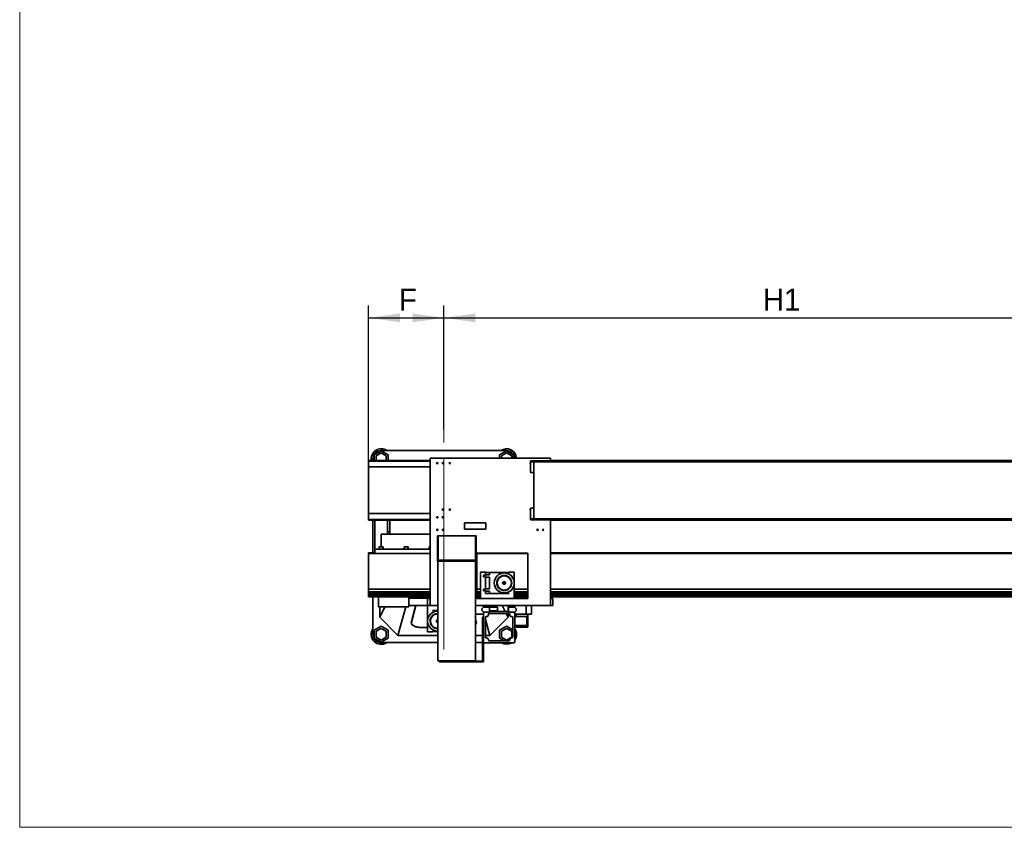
# Model space of a CAD drawing. Header units: millimetres. Extents: x 21 to 401, y 28 to 281.
# Tile 1 of 9: x 21 to 99, y 28 to 93. Entities that reach past the tile are written whole.
import ezdxf

# ---------------------------------------------------------------- set-up
doc = ezdxf.new("R2010")
doc.units = ezdxf.units.MM
doc.linetypes.add('SLD-Durchgehend', pattern=[0])
doc.linetypes.add('SLD-Punktstrich', pattern=[19.05, 15.24, -1.27, 1.27, -1.27])
doc.layers.add('KOPF', color=7, linetype='SLD-Durchgehend')
doc.styles.add('SLDTEXTSTYLE2', font='GIL_____.TTF')
doc.dimstyles.new('SLDDIMSTYLE1', dxfattribs={"dimtxt": 1.75, "dimasz": 2.5, "dimexe": 0, "dimexo": 0.0625, "dimgap": 0.4375, "dimtad": 1, "dimlfac": 50, "dimrnd": 1e-09, "dimzin": 12, "dimdsep": 46, "dimtxsty": 'SLDTEXTSTYLE2', "dimsah": 1, "dimcen": 0.09, "dimadec": 0, "dimazin": 3, "dimtfac": 1, "dimtofl": 0, "dimtmove": 0, "dimatfit": 3, "dimfxl": 1, "dimfrac": 2, "dimtolj": 1, "dimtzin": 12, "dimarcsym": 0})

# ---------------------------------------------------------------- blocks, each defined once
blk = doc.blocks.new('_D_12')
at = {"layer": 'KOPF'}
for p, q in [((48.574, 57.078), (48.574, 69.972)), ((54.574, 60.045), (54.574, 69.972)), ((48.574, 68.972), (54.574, 68.972))]:
    blk.add_line(p, q, dxfattribs=at)
for points in [[(48.574, 68.972), (51.074, 68.622), (51.074, 69.322)], [(54.574, 68.972), (52.074, 69.322), (52.074, 68.622)]]:
    blk.add_solid(points, dxfattribs=at)
at = {"layer": 'KOPF', "insert": (50.98, 71.304), "char_height": 1.75, "attachment_point": 1, "style": 'SLDTEXTSTYLE2'}
blk.add_mtext('F', dxfattribs=at)
blk = doc.blocks.new('_D_13')
at = {"layer": 'KOPF'}
for p, q in [((54.574, 63.208), (54.574, 69.972)), ((108.574, 59.728), (108.574, 69.972)), ((54.574, 68.972), (108.574, 68.972))]:
    blk.add_line(p, q, dxfattribs=at)
for points in [[(54.574, 68.972), (57.074, 68.622), (57.074, 69.322)], [(108.574, 68.972), (106.074, 69.322), (106.074, 68.622)]]:
    blk.add_solid(points, dxfattribs=at)
at = {"layer": 'KOPF', "insert": (80.017, 71.304), "char_height": 1.75, "attachment_point": 1, "style": 'SLDTEXTSTYLE2'}
blk.add_mtext('H1', dxfattribs=at)

msp = doc.modelspace()

# ---------------------------------------------------------------- linework, layer by layer
at = {"color": 7, "linetype": 'SLD-Durchgehend', "lineweight": 35}
for p, q in [((49.57381, 58.363), (49.02381, 58.04546)), ((49.57381, 58.20134), (49.16381, 57.96463)), ((49.57381, 58.38792), (59.57381, 58.38792)), ((50.12381, 58.04546), (49.57381, 58.363)), ((49.98381, 57.96463), (49.57381, 58.20134)), ((59.57381, 58.363), (59.02381, 58.04546)), ((59.57381, 58.20134), (59.16381, 57.96463)), ((60.12381, 58.04546), (59.57381, 58.363)), ((59.98381, 57.96463), (59.57381, 58.20134)), ((53.47381, 57.59792), (48.57381, 57.59792)), ((48.57381, 57.53792), (48.57381, 57.59792)), ((53.47381, 57.53792), (48.57381, 57.53792)), ((48.57381, 57.07792), (48.57381, 57.53792)), ((48.91381, 57.59792), (48.91381, 57.72792)), ((49.02381, 58.04546), (49.02381, 57.59792)), ((49.16381, 57.96463), (49.16381, 57.59792)), ((49.98381, 57.59792), (49.98381, 57.96463)), ((50.12381, 57.59792), (50.12381, 58.04546)), ((53.47381, 57.78792), (53.47381, 46.03292)), ((63.07381, 57.78792), (53.47381, 57.78792)), ((59.02381, 58.04546), (59.02381, 57.78792)), ((59.16381, 57.96463), (59.16381, 57.78792)), ((59.98381, 57.78792), (59.98381, 57.96463)), ((60.12381, 57.78792), (60.12381, 58.04546)), ((63.07381, 57.57792), (61.47381, 57.57792)), ((61.47381, 57.49792), (61.47381, 57.57792)), ((61.74881, 57.49792), (61.47381, 57.49792)), ((61.47381, 56.63792), (61.47381, 57.49792)), ((115.38816, 57.49792), (61.74881, 57.49792)), ((61.74881, 52.93792), (61.74881, 57.49792)), ((63.07381, 57.57792), (63.07381, 57.78792)), ((173.57381, 57.59792), (63.07381, 57.59792)), ((63.07381, 57.49792), (63.07381, 57.57792)), ((173.57381, 57.53792), (63.07381, 57.53792)), ((53.47381, 57.07792), (48.57381, 57.07792)), ((48.57381, 53.35792), (48.57381, 57.07792)), ((61.74881, 56.63792), (61.47381, 56.63792)), ((61.74881, 53.79792), (61.47381, 53.79792)), ((61.47381, 52.93792), (61.47381, 53.79792)), ((53.47381, 53.35792), (48.57381, 53.35792)), ((48.57381, 52.89792), (48.57381, 53.35792)), ((53.47381, 52.89792), (48.57381, 52.89792)), ((48.57381, 52.83792), (48.57381, 52.89792)), ((53.47381, 52.83792), (48.57381, 52.83792)), ((48.91381, 50.21792), (48.91381, 52.83792)), ((49.07381, 50.50792), (49.07381, 52.83792)), ((50.07381, 51.90792), (50.07381, 52.83792)), ((50.27381, 51.90792), (50.27381, 52.83792)), ((61.74881, 52.93792), (61.47381, 52.93792)), ((61.47381, 52.85792), (61.47381, 52.93792)), ((63.07381, 52.85792), (61.47381, 52.85792)), ((115.38816, 52.93792), (61.74881, 52.93792)), ((63.07381, 52.85792), (63.07381, 52.93792)), ((173.57381, 52.89792), (63.07381, 52.89792)), ((63.07381, 46.03292), (63.07381, 52.85792)), ((173.57381, 52.83792), (63.07381, 52.83792)), ((50.07381, 51.90792), (50.27381, 51.90792)), ((50.07381, 51.70706), (50.07381, 51.90792)), ((50.27381, 51.70706), (50.27381, 51.90792)), ((56.23381, 52.61292), (56.23381, 52.11292)), ((57.93381, 52.61292), (56.23381, 52.61292)), ((56.23381, 52.11292), (57.93381, 52.11292)), ((57.93381, 52.11292), (57.93381, 52.61292)), ((49.57381, 51.70706), (53.47381, 51.70706)), ((49.57381, 50.70792), (49.57381, 51.70706)), ((54.05381, 51.57492), (54.11381, 51.57492)), ((54.05381, 50.57492), (54.05381, 51.57492)), ((54.11381, 50.57492), (54.11381, 51.57492)), ((54.11381, 51.57492), (57.09381, 51.57492)), ((57.09381, 51.57492), (57.15381, 51.57492)), ((57.09381, 50.57492), (57.09381, 51.57492)), ((57.15381, 50.57492), (57.15381, 51.57492)), ((49.07381, 50.16792), (49.07381, 50.50792)), ((49.07381, 50.50792), (53.47381, 50.50792)), ((49.41381, 50.70792), (49.41381, 50.50792)), ((49.41381, 50.70792), (49.73381, 50.70792)), ((49.73381, 50.50792), (49.73381, 50.70792)), ((51.41381, 50.70792), (51.41381, 50.50792)), ((51.41381, 50.70792), (51.73381, 50.70792)), ((51.73381, 50.50792), (51.73381, 50.70792)), ((53.41381, 50.70792), (53.41381, 50.50792)), ((53.41381, 50.70792), (53.47381, 50.70792)), ((54.05381, 50.57492), (54.11381, 50.57492)), ((54.05381, 49.87492), (54.05381, 50.57492)), ((54.11381, 49.87492), (54.11381, 50.57492)), ((57.09381, 50.57492), (57.15381, 50.57492)), ((57.09381, 49.87492), (57.09381, 50.57492)), ((57.15381, 49.87492), (57.15381, 50.57492)), ((49.07381, 50.21792), (48.57381, 50.21792)), ((48.57381, 50.21792), (48.57381, 50.16792)), ((53.47381, 50.16792), (48.57381, 50.16792)), ((48.57381, 50.16792), (48.57381, 49.87792)), ((48.57381, 49.87792), (48.57381, 47.39792)), ((54.05381, 49.87492), (54.11381, 49.87492)), ((54.05381, 49.57492), (54.05381, 49.87492)), ((54.05381, 49.57492), (54.10381, 49.57492)), ((57.10381, 49.57492), (54.10381, 49.57492)), ((54.10381, 49.57492), (54.10381, 41.61792)), ((54.11381, 49.63492), (54.11381, 49.87492)), ((54.11381, 49.63492), (57.09381, 49.63492)), ((57.09381, 49.87492), (57.15381, 49.87492)), ((57.09381, 49.63492), (57.09381, 49.87492)), ((57.10381, 49.57492), (57.15381, 49.57492)), ((57.10381, 49.57492), (57.10381, 41.61792)), ((57.15381, 49.57492), (57.15381, 49.87492)), ((57.21381, 50.19292), (57.21381, 46.59292)), ((61.27381, 50.19292), (57.21381, 50.19292)), ((61.27381, 50.16792), (57.21381, 50.16792)), ((60.07381, 50.16792), (60.07381, 50.19292)), ((61.07381, 50.16792), (61.07381, 50.19292)), ((61.27381, 46.59292), (61.27381, 50.19292)), ((103.07381, 50.21792), (63.07381, 50.21792)), ((168.57381, 50.16792), (63.07381, 50.16792)), ((57.89211, 48.67292), (57.49211, 48.67292)), ((57.49211, 46.59292), (57.49211, 48.67292)), ((57.89211, 48.67292), (57.89211, 48.50292)), ((57.89211, 48.66292), (59.48211, 48.66292)), ((57.89211, 48.50292), (57.89221, 48.50292)), ((57.89211, 48.29292), (57.89211, 47.35292)), ((58.21211, 48.29292), (57.89211, 48.29292)), ((57.89221, 48.50292), (57.89221, 48.47292)), ((57.89221, 48.47292), (58.21201, 48.47292)), ((58.21201, 48.47292), (58.21201, 48.50292)), ((58.21201, 48.50292), (58.21211, 48.50292)), ((58.21211, 48.50292), (58.21211, 48.65292)), ((59.79211, 48.65292), (58.21211, 48.65292)), ((58.21211, 48.29292), (58.21211, 47.35292)), ((58.63218, 48.07292), (58.60211, 48.07292)), ((58.60211, 47.94901), (58.60211, 48.07292)), ((58.94992, 48.18259), (58.94178, 48.18292)), ((59.4825, 48.3857), (59.47871, 48.39292)), ((59.48211, 48.65292), (59.48211, 48.66292)), ((60.19211, 48.67292), (59.79211, 48.67292)), ((59.79211, 48.65292), (59.79211, 48.67292)), ((59.92469, 48.02604), (59.92905, 48.03292)), ((60.18211, 48.07292), (60.15205, 48.07292)), ((60.18211, 47.94901), (60.18211, 48.07292)), ((60.19211, 46.59292), (60.19211, 48.67292)), ((48.57381, 47.39792), (48.57381, 47.31921)), ((53.47381, 47.31921), (48.57381, 47.31921)), ((48.57381, 47.31921), (48.57381, 47.10792)), ((57.49211, 47.31921), (57.21381, 47.31921)), ((58.21211, 47.35292), (57.89211, 47.35292)), ((57.89221, 47.14292), (57.89211, 47.14292)), ((57.89211, 47.14292), (57.89211, 46.97292)), ((58.21201, 47.17292), (57.89221, 47.17292)), ((57.89221, 47.17292), (57.89221, 47.14292)), ((58.21201, 47.14292), (58.21201, 47.17292)), ((58.21211, 47.14292), (58.21201, 47.14292)), ((58.21211, 46.99292), (58.21211, 47.14292)), ((58.60211, 47.57292), (58.60211, 47.69682)), ((58.60211, 47.57292), (58.63218, 47.57292)), ((58.85953, 47.6198), (58.85518, 47.61292)), ((59.29672, 47.85292), (59.26411, 47.85292)), ((59.26411, 47.85292), (59.26411, 47.79292)), ((59.26411, 47.79292), (59.29672, 47.79292)), ((59.30173, 47.26013), (59.30551, 47.25292)), ((59.83431, 47.46325), (59.84245, 47.46292)), ((60.15205, 47.57292), (60.18211, 47.57292)), ((60.18211, 47.57292), (60.18211, 47.69682)), ((61.27381, 47.31921), (60.19211, 47.31921)), ((168.57381, 47.31921), (63.07381, 47.31921)), ((48.57381, 46.98792), (48.57381, 47.10792)), ((53.47381, 47.10792), (48.57381, 47.10792)), ((53.47381, 46.98792), (48.57381, 46.98792)), ((48.57381, 46.83792), (48.57381, 46.98792)), ((53.47381, 46.83792), (48.57381, 46.83792)), ((48.57381, 46.71792), (48.57381, 46.83792)), ((49.36381, 46.71792), (48.57381, 46.71792)), ((48.91381, 43.72792), (48.91381, 46.71792)), ((49.36381, 45.91792), (49.36381, 46.71792)), ((51.78381, 46.71792), (49.36381, 46.71792)), ((51.78381, 45.91792), (51.78381, 46.71792)), ((53.47381, 46.71792), (51.78381, 46.71792)), ((53.27381, 46.59792), (51.78381, 46.59792)), ((52.50096, 46.71792), (52.46974, 46.59792)), ((52.51013, 46.71792), (52.47891, 46.59792)), ((53.27381, 46.59792), (53.27381, 46.59292)), ((53.27381, 46.01292), (53.27381, 46.59292)), ((53.47381, 46.59292), (53.27381, 46.59292)), ((57.49211, 47.10792), (57.21381, 47.10792)), ((57.49211, 46.98792), (57.21381, 46.98792)), ((57.49211, 46.83792), (57.21381, 46.83792)), ((57.49211, 46.71792), (57.21381, 46.71792)), ((57.21381, 46.59292), (61.27381, 46.59292)), ((57.89211, 46.98292), (59.48211, 46.98292)), ((59.79211, 46.97292), (57.89211, 46.97292)), ((57.89711, 46.98292), (57.89711, 46.97292)), ((59.79211, 46.99292), (58.21211, 46.99292)), ((59.08711, 46.97292), (59.08711, 46.98292)), ((59.48211, 46.98292), (59.48211, 46.99292)), ((59.79211, 46.98792), (59.48211, 46.98792)), ((59.79211, 46.99292), (59.79211, 46.97292)), ((61.27381, 47.10792), (60.19211, 47.10792)), ((61.27381, 46.98792), (60.19211, 46.98792)), ((61.27381, 46.83792), (60.19211, 46.83792)), ((61.27381, 46.71792), (60.19211, 46.71792)), ((60.23381, 46.71792), (60.23381, 46.59292)), ((168.57381, 47.10792), (63.07381, 47.10792)), ((168.57381, 46.98792), (63.07381, 46.98792)), ((168.57381, 46.83792), (63.07381, 46.83792)), ((165.36381, 46.71792), (63.07381, 46.71792)), ((63.27381, 46.59292), (63.07381, 46.59292)), ((63.27381, 46.01292), (63.27381, 46.59292)), ((51.78381, 45.91792), (49.36381, 45.91792)), ((49.45381, 45.91792), (49.45381, 45.08792)), ((49.45381, 45.08792), (49.87585, 45.91792)), ((50.91381, 43.62792), (51.54373, 45.91792)), ((51.78381, 46.03792), (53.27381, 46.03792)), ((52.32404, 46.03792), (51.98401, 44.73103)), ((52.33321, 46.03792), (51.98401, 44.69576)), ((54.10381, 46.01292), (53.27381, 46.01292)), ((53.27381, 46.01292), (53.27381, 43.93292)), ((54.10381, 46.03292), (53.47381, 46.03292)), ((53.67381, 45.63292), (54.10381, 45.63292)), ((53.67381, 45.61292), (53.67381, 45.63292)), ((53.67381, 45.61292), (54.10381, 45.61292)), ((53.98381, 45.62292), (53.98381, 45.61292)), ((54.10381, 45.62292), (53.98381, 45.62292)), ((54.07381, 45.58292), (54.10381, 45.58235)), ((63.07381, 46.03292), (57.10381, 46.03292)), ((63.27381, 46.01292), (57.10381, 46.01292)), ((57.73381, 45.88792), (57.61381, 45.76792)), ((57.61381, 45.76792), (57.61381, 45.61792)), ((57.61381, 45.61792), (57.73381, 45.49792)), ((57.72381, 45.87792), (57.72381, 46.01292)), ((58.20381, 45.88792), (57.73381, 45.88792)), ((58.20381, 45.53792), (58.20381, 45.88792)), ((58.20381, 45.88292), (58.84042, 45.88292)), ((58.20381, 45.59292), (58.84042, 45.59292)), ((58.23211, 46.01292), (58.23211, 45.88294)), ((58.49211, 45.88294), (58.23211, 45.88294)), ((58.29211, 45.88294), (58.29211, 45.88292)), ((58.75211, 45.88294), (58.49211, 45.88294)), ((58.69211, 45.88292), (58.69211, 45.88294)), ((58.75211, 45.88294), (58.75211, 46.01292)), ((58.84042, 45.59292), (58.84042, 45.88292)), ((59.465, 45.53792), (59.22347, 46.01292)), ((59.69381, 45.53792), (59.69381, 46.01292)), ((59.74381, 45.88792), (59.74381, 45.53792)), ((60.21381, 45.88792), (59.74381, 45.88792)), ((60.33381, 45.76792), (60.21381, 45.88792)), ((60.21381, 45.49792), (60.33381, 45.61792)), ((60.22381, 45.87792), (60.22381, 46.01292)), ((60.33381, 45.61792), (60.33381, 45.76792)), ((61.1439, 45.33292), (61.1439, 46.01292)), ((61.55981, 45.33292), (61.55981, 46.01292)), ((49.45381, 45.08792), (50.91381, 43.62792)), ((53.31388, 45.03292), (53.28381, 45.03292)), ((53.28381, 45.03292), (53.28381, 44.90901)), ((53.63161, 45.14259), (53.62348, 45.14292)), ((54.07381, 45.38292), (54.10381, 45.38217)), ((54.07381, 45.35292), (54.10381, 45.35213)), ((57.72381, 45.33292), (57.10381, 45.33292)), ((57.16361, 44.73103), (57.10381, 44.96088)), ((57.16361, 44.69576), (57.10381, 44.92561)), ((57.66381, 45.09792), (57.72381, 45.09792)), ((57.66381, 43.09792), (57.66381, 45.09792)), ((57.72381, 45.40792), (57.72381, 45.50792)), ((57.81381, 45.49792), (57.72381, 45.40792)), ((57.73979, 45.42389), (57.72381, 45.48198)), ((57.72381, 45.40792), (57.72381, 43.11792)), ((57.73381, 45.49792), (57.81381, 45.49792)), ((58.20381, 45.49792), (57.81381, 45.49792)), ((57.88381, 45.05792), (57.88381, 43.51792)), ((58.23381, 43.62792), (57.88381, 44.90031)), ((58.20381, 45.53792), (58.20381, 45.49792)), ((59.74381, 45.53792), (58.20381, 45.53792)), ((59.74381, 45.37792), (58.20381, 45.37792)), ((58.23381, 43.62792), (59.69381, 45.08792)), ((59.69381, 45.08792), (59.54635, 45.37792)), ((59.69381, 45.08792), (59.69381, 45.37792)), ((59.74381, 45.49792), (59.74381, 45.53792)), ((60.13381, 45.49792), (59.74381, 45.49792)), ((60.06381, 43.51792), (60.06381, 45.05792)), ((60.22381, 45.40792), (60.13381, 45.49792)), ((60.13381, 45.49792), (60.21381, 45.49792)), ((60.22381, 45.40792), (60.22381, 45.50792)), ((60.22381, 43.11792), (60.22381, 45.40792)), ((61.1439, 45.33292), (60.22381, 45.33292)), ((61.18381, 45.13792), (60.22381, 45.13792)), ((60.23381, 45.33292), (60.23381, 45.13792)), ((60.34381, 45.13792), (60.34381, 45.33292)), ((61.55981, 45.33292), (61.1439, 45.33292)), ((61.18381, 45.13792), (61.18381, 44.41792)), ((61.26381, 44.29292), (61.26381, 45.33292)), ((49.57381, 44.363), (49.02381, 44.04546)), ((49.02381, 44.04546), (49.02381, 43.41037)), ((49.57381, 44.20134), (49.16381, 43.96463)), ((50.12381, 44.04546), (49.57381, 44.363)), ((49.98381, 43.96463), (49.57381, 44.20134)), ((50.12381, 43.41037), (50.12381, 44.04546)), ((51.97805, 44.68502), (51.97805, 44.64975)), ((52.77805, 44.27222), (53.27381, 44.27222)), ((53.28381, 44.65682), (53.28381, 44.53292)), ((53.28381, 44.53292), (53.31388, 44.53292)), ((53.54123, 44.5798), (53.53688, 44.57292)), ((57.16958, 44.64975), (57.16958, 44.68502)), ((59.57381, 44.363), (59.02381, 44.04546)), ((59.02381, 44.04546), (59.02381, 43.41037)), ((59.57381, 44.20134), (59.16381, 43.96463)), ((60.06381, 44.0801), (59.57381, 44.363)), ((59.98381, 43.96463), (59.57381, 44.20134)), ((61.18381, 44.41792), (60.22381, 44.41792)), ((60.23381, 44.41792), (60.23381, 43.72792)), ((60.34381, 44.29292), (60.34381, 44.41792)), ((61.26381, 44.29292), (60.34381, 44.29292)), ((49.02381, 43.41037), (49.57381, 43.09283)), ((49.16381, 43.96463), (49.16381, 43.4912)), ((49.16381, 43.4912), (49.57381, 43.25449)), ((49.57381, 43.25449), (49.98381, 43.4912)), ((49.57381, 43.09283), (50.12381, 43.41037)), ((49.98381, 43.4912), (49.98381, 43.96463)), ((50.91381, 43.62792), (54.10381, 43.62792)), ((53.27381, 43.93292), (53.67381, 43.93292)), ((53.67381, 43.95292), (54.10381, 43.95292)), ((53.67381, 43.95292), (53.67381, 43.93292)), ((53.98381, 43.95292), (53.98381, 43.94292)), ((54.10381, 43.94292), (53.98381, 43.94292)), ((57.10381, 43.62792), (57.66381, 43.62792)), ((57.88381, 43.62792), (58.23381, 43.62792)), ((59.02381, 43.41037), (59.3918, 43.19792)), ((59.16381, 43.96463), (59.16381, 43.4912)), ((59.16381, 43.4912), (59.57381, 43.25449)), ((59.57381, 43.25449), (59.98381, 43.4912)), ((59.75803, 43.19919), (59.80488, 43.22624)), ((59.98381, 43.4912), (59.98381, 43.96463)), ((54.10381, 43.06792), (49.57381, 43.06792)), ((57.66381, 43.06792), (57.10381, 43.06792)), ((57.66381, 43.09792), (57.72381, 43.09792)), ((57.66381, 41.91792), (57.66381, 43.09792)), ((57.72381, 43.09792), (57.72381, 43.11792)), ((57.72381, 41.91792), (57.72381, 43.09792)), ((57.74136, 43.06792), (57.72381, 43.06792)), ((57.80381, 43.03792), (60.14381, 43.03792)), ((58.20381, 43.19792), (59.74381, 43.19792)), ((57.66381, 41.91792), (57.72381, 41.91792)), ((57.66381, 41.57792), (57.66381, 41.91792)), ((57.72381, 41.51792), (57.72381, 41.91792)), ((57.10381, 41.61792), (54.10381, 41.61792)), ((54.20381, 41.51792), (54.20381, 41.57792)), ((54.20381, 41.57792), (57.66381, 41.57792)), ((54.20381, 41.51792), (57.72381, 41.51792))]:
    msp.add_line(p, q, dxfattribs=at)
at = {"color": 7, "linetype": 'SLD-Durchgehend', "lineweight": 35, "flags": 128}
for points in [[(58.84332, 48.06545), (58.84755, 48.04943), (58.85953, 48.02604)], [(58.94178, 48.18292), (58.9148, 48.17921), (58.90767, 48.17692)], [(59.32775, 48.41945), (59.316, 48.40777), (59.30173, 48.3857)], [(59.47871, 48.39292), (59.46201, 48.41443), (59.45647, 48.41945)], [(59.87655, 48.17692), (59.86056, 48.18126), (59.83431, 48.18259)], [(59.92905, 48.03292), (59.93933, 48.05814), (59.94091, 48.06545)], [(58.85518, 47.61292), (58.8449, 47.5877), (58.84332, 47.58038)], [(58.90767, 47.46891), (58.92367, 47.46457), (58.94992, 47.46325)], [(59.30551, 47.25292), (59.32221, 47.23141), (59.32775, 47.22638)], [(59.45647, 47.22638), (59.46823, 47.23806), (59.4825, 47.26013)], [(59.84245, 47.46292), (59.86943, 47.46662), (59.87655, 47.46891)], [(59.94091, 47.58038), (59.93667, 47.5964), (59.92469, 47.6198)], [(53.52502, 45.02545), (53.52925, 45.00943), (53.54123, 44.98604)], [(53.62348, 45.14292), (53.5965, 45.13921), (53.58937, 45.13692)], [(54.00945, 45.37945), (53.9977, 45.36777), (53.98343, 45.3457)], [(54.07381, 44.87792), (54.09944, 44.87439), (54.10381, 44.87306)], [(54.07381, 44.84692), (54.0957, 44.84306), (54.10381, 44.83945)], [(54.07381, 44.83292), (54.09295, 44.82911), (54.10381, 44.82292)], [(51.98401, 44.73103), (51.97836, 44.69563), (51.97805, 44.68502)], [(51.98401, 44.69576), (51.97836, 44.66037), (51.97979, 44.62488), (51.98826, 44.58961), (52.00372, 44.55487), (52.02603, 44.52097), (52.05498, 44.48821), (52.09032, 44.45688), (52.13175, 44.42725), (52.17888, 44.39959), (52.23132, 44.37414), (52.28858, 44.35113), (52.35017, 44.33075), (52.41555, 44.3132), (52.48413, 44.29862), (52.5553, 44.28715), (52.62845, 44.27888), (52.70292, 44.27389), (52.77805, 44.27222)], [(53.53688, 44.57292), (53.5266, 44.5477), (53.52502, 44.54038)], [(53.58937, 44.42891), (53.60537, 44.42457), (53.63161, 44.42325)], [(57.16958, 44.68502), (57.16926, 44.69563), (57.16361, 44.73103)], [(60.23381, 43.72792), (60.2302, 43.65893), (60.22381, 43.61346)]]:
    msp.add_lwpolyline(points, dxfattribs=at)
at = {"color": 7, "linetype": 'SLD-Durchgehend', "lineweight": 35}
for centre, radius in [((54.04881, 57.37792), 0.05), ((54.49881, 57.37792), 0.05), ((55.04881, 57.37792), 0.05), ((54.49881, 53.67792), 0.05), ((55.04881, 53.67792), 0.05), ((54.04881, 53.05792), 0.05), ((54.49881, 53.05792), 0.05), ((54.04881, 52.05792), 0.05), ((54.49881, 52.05792), 0.05), ((62.04881, 52.05792), 0.05), ((62.49881, 52.05792), 0.05), ((57.79211, 48.37292), 0.068), ((59.39211, 47.82292), 0.8), ((59.39211, 47.82292), 0.6), ((59.39211, 47.82292), 0.57), ((59.39211, 47.82292), 0.095), ((57.79211, 47.27292), 0.068), ((59.39211, 47.82292), 0.064), ((59.39211, 47.82292), 0.05)]:
    msp.add_circle(centre, radius, dxfattribs=at)
for centre, radius, start, end in [((49.57381, 57.72792), 0.8, 55.5884913, 189.3520351), ((49.57381, 57.72792), 0.66, 90, 180), ((59.57381, 57.72792), 0.8, 4.3012223, 124.4115087), ((59.57381, 57.72792), 0.66, 5.2159086, 90), ((61.49881, 57.37792), 0.05, 120, 240), ((61.49881, 53.67792), 0.05, 120, 240), ((59.39211, 47.82292), 0.1, 197.4576031, 162.5423969), ((59.89211, 48.37292), 0.068, 12.7940767, 82.6585453), ((59.89211, 47.27292), 0.068, 277.3414547, 347.2059233), ((54.07381, 44.78292), 0.8, 90, 272.1490956), ((54.07381, 44.78292), 0.6, 90, 272.865984), ((54.07381, 44.78292), 0.57, 90, 273.0169613), ((53.57381, 45.33292), 0.068, 97.3414547, 167.2059233), ((54.07381, 44.78292), 0.1, 72.5423969, 287.4576031), ((54.07381, 44.78292), 0.095, 90, 288.4084802), ((54.07381, 44.78292), 0.064, 90, 297.9531869), ((54.07381, 44.78292), 0.05, 90, 306.8698976), ((57.96381, 45.05792), 0.08, 90, 180), ((57.96381, 45.29792), 0.16, 270, 360), ((58.20381, 45.29792), 0.08, 90, 180), ((59.74381, 45.29792), 0.08, 0, 90), ((59.98381, 45.29792), 0.16, 180, 270), ((59.98381, 45.05792), 0.08, 0, 90), ((49.57381, 43.72792), 0.8, 145.5884913, 304.4115087), ((53.57381, 44.23292), 0.068, 192.7940767, 262.6585453), ((54.07381, 44.26292), 0.1, 205.3333872, 229.9412212), ((56.95682, 44.6518), 0.21142, 314.0498021, 12.0012686), ((59.57381, 43.72792), 0.8, 0, 34.4115087), ((49.57381, 43.72792), 0.66, 180, 270), ((57.96381, 43.51792), 0.08, 180, 270), ((57.96381, 43.27792), 0.16, 0, 90), ((58.20381, 43.27792), 0.08, 180, 270), ((59.74381, 43.27792), 0.08, 270, 0), ((59.98381, 43.27792), 0.16, 90, 180), ((59.98381, 43.51792), 0.08, 270, 0), ((59.57381, 43.72792), 0.8, 324.3409123, 0), ((57.80381, 43.11792), 0.08, 180, 270), ((59.57381, 43.72792), 0.8, 239.5984523, 300.4015477), ((60.14381, 43.11792), 0.08, 270, 360)]:
    msp.add_arc(centre, radius, start, end, dxfattribs=at)
at = {"layer": 'KOPF', "lineweight": 18}
for p, q in [((20.73608, 193.32761), (20.73608, 28.32761)), ((20.73608, 28.32761), (195.73608, 28.32761))]:
    msp.add_line(p, q, dxfattribs=at)
at = {"layer": 'KOPF', "linetype": 'SLD-Punktstrich', "lineweight": 18}
msp.add_line((54.57381, 42.51247), (54.57381, 60.04546), dxfattribs=at)

# ---------------------------------------------------------------- dimensions: what is measured, and where the dimension line sits
at = {"layer": 'KOPF'}
for base, p1, p2, picture, middle in [((54.57381, 68.97185), (48.57381, 57.07792), (54.57381, 60.04546), '_D_12', (51.57381, 68.97185)), ((108.57381, 68.97185), (54.57381, 63.20792), (108.57381, 59.72792), '_D_13', (81.57381, 68.97185))]:
    dim = msp.add_linear_dim(base=base, p1=p1, p2=p2, dimstyle='SLDDIMSTYLE1', dxfattribs=at)
    dim.commit()
    dim.dimension.update_dxf_attribs({"geometry": picture, "text_midpoint": middle, "dimtype": 160})

doc.saveas('drawing.dxf')
